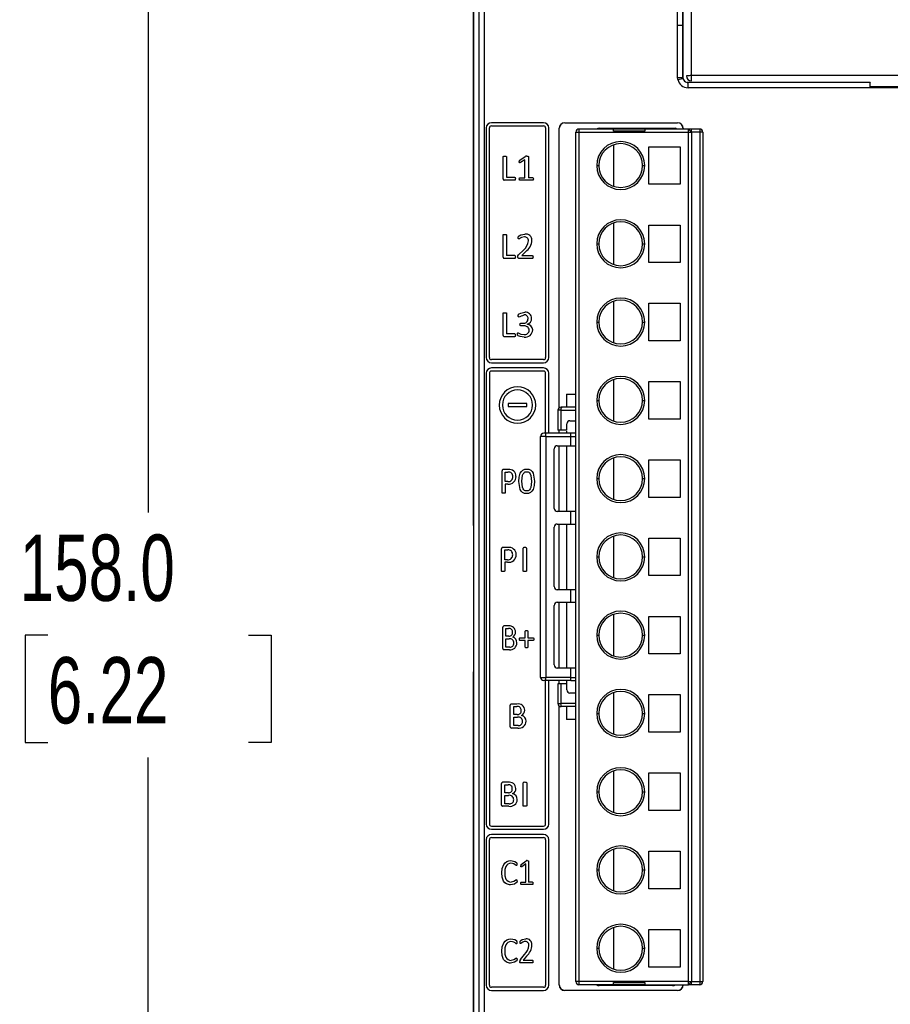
# Model space of a CAD drawing. Header units: millimetres. Extents: x 0 to 838, y 0 to 648.
# Tile 4 of 25: x 141 to 225, y 183 to 278. Entities that reach past the tile are written whole.
import ezdxf

# ---------------------------------------------------------------- set-up
doc = ezdxf.new("R2010")
doc.units = ezdxf.units.MM
doc.header["$LTSCALE"] = 3
doc.layers.add('DIMENSIONS', color=140, linetype='Continuous', lineweight=25)
doc.styles.add('SLDTEXTSTYLE0', font='TXT', dxfattribs={"width": 0.7})
doc.dimstyles.new('SLDDIMSTYLE0', dxfattribs={"dimtxt": 6.474023, "dimasz": 9.906, "dimexe": 0, "dimexo": 0.0625, "dimgap": 1.618506, "dimtad": 0, "dimtih": 1, "dimtoh": 1, "dimdec": 1, "dimrnd": 1e-09, "dimzin": 4, "dimdsep": 46, "dimtxsty": 'SLDTEXTSTYLE0', "dimsah": 1, "dimcen": 0.09, "dimadec": 0, "dimazin": 1, "dimtfac": 1, "dimtdec": 1, "dimtofl": 0, "dimtmove": 0, "dimatfit": 3, "dimfxl": 0, "dimfrac": 2, "dimtolj": 1, "dimtzin": 12, "dimarcsym": 0})

# ---------------------------------------------------------------- blocks, each defined once
blk = doc.blocks.new('_D_8')
at = {"layer": 'DIMENSIONS'}
for p, q in [((185.369, 297.628), (144.003, 297.628)), ((153.528, 297.628), (153.528, 230.366)), ((143.909, 218.628), (141.735, 218.628)), ((141.735, 218.628), (141.735, 208.338)), ((163.147, 218.628), (165.321, 218.628)), ((165.321, 218.628), (165.321, 208.338)), ((141.735, 208.338), (143.909, 208.338)), ((165.321, 208.338), (163.147, 208.338)), ((153.528, 139.628), (153.528, 206.889)), ((185.369, 139.628), (144.003, 139.628))]:
    blk.add_line(p, q, dxfattribs=at)
for points in [[(153.528, 297.628), (152.004, 287.722), (155.052, 287.722)], [(153.528, 139.628), (155.052, 149.534), (152.004, 149.534)]]:
    blk.add_solid(points, dxfattribs=at)
at = {"layer": 'DIMENSIONS', "char_height": 6.35, "attachment_point": 1, "style": 'SLDTEXTSTYLE0'}
for s, insert in [('158.0', (141.216, 228.263)), ('6.22', (143.909, 216.524))]:
    blk.add_mtext(s, dxfattribs=dict(at, insert=insert))

msp = doc.modelspace()

# ---------------------------------------------------------------- linework, layer by layer
for p, q in [((184.719, 302.282), (184.719, 141.733)), ((185.233, 302.627), (185.233, 141.627)), ((185.733, 302.627), (185.733, 141.627)), ((204.299, 277.078), (204.299, 302.627)), ((204.797, 277.078), (204.797, 302.627)), ((204.799, 302.627), (204.799, 272.076)), ((205.637, 272.245), (205.637, 301.092)), ((184.737, 229.127), (184.737, 278.627)), ((204.299, 272.076), (204.299, 277.078)), ((204.299, 277.078), (204.797, 277.078)), ((204.797, 272.076), (204.797, 277.078)), ((204.318, 271.881), (204.299, 272.076)), ((204.299, 272.076), (204.797, 272.076)), ((204.318, 271.881), (204.806, 271.978)), ((204.806, 271.978), (204.797, 272.076)), ((204.799, 272.076), (204.797, 272.076)), ((227.177, 272.245), (205.637, 272.245)), ((205.198, 271.588), (205.197, 271.588)), ((205.301, 271.577), (205.198, 271.588)), ((205.301, 271.077), (205.301, 271.577)), ((222.744, 271.577), (205.301, 271.577)), ((227.296, 271.077), (205.301, 271.077)), ((222.728, 271.127), (222.744, 271.216)), ((227.211, 271.127), (222.728, 271.127)), ((222.744, 271.216), (222.744, 271.577)), ((222.744, 271.216), (227.194, 271.216)), ((185.944, 267.228), (185.944, 245.228)), ((186.244, 245.228), (186.244, 267.228)), ((191.444, 267.728), (186.444, 267.728)), ((186.444, 267.428), (191.444, 267.428)), ((191.644, 267.228), (191.644, 245.228)), ((191.944, 245.228), (191.944, 267.228)), ((192.944, 240.421), (192.944, 267.193)), ((192.953, 267.193), (192.944, 267.193)), ((192.953, 240.427), (192.953, 267.193)), ((193.479, 267.728), (204.293, 267.728)), ((193.479, 267.728), (193.479, 267.719)), ((193.479, 267.719), (204.293, 267.719)), ((194.839, 267.128), (194.839, 266.828)), ((198.139, 267.128), (194.839, 267.128)), ((196.76, 267.204), (204.055, 267.201)), ((198.139, 266.928), (198.139, 267.128)), ((201.139, 267.128), (198.139, 267.128)), ((201.139, 267.128), (201.139, 266.928)), ((205.339, 267.128), (201.139, 267.128)), ((204.293, 267.719), (204.293, 267.728)), ((204.828, 267.193), (204.82, 267.193)), ((204.82, 267.193), (204.82, 267.128)), ((204.828, 267.193), (204.828, 267.128)), ((205.339, 266.828), (205.339, 267.128)), ((205.639, 266.828), (205.339, 267.128)), ((205.639, 267.128), (205.339, 267.128)), ((206.419, 267.128), (205.639, 267.128)), ((205.639, 266.828), (205.639, 267.128)), ((206.419, 267.128), (206.419, 266.828)), ((194.539, 185.428), (194.539, 266.828)), ((194.539, 266.828), (194.627, 266.828)), ((194.627, 266.828), (194.839, 266.828)), ((194.839, 266.828), (194.839, 185.428)), ((194.839, 266.828), (205.339, 266.828)), ((201.139, 266.928), (198.139, 266.928)), ((205.339, 185.428), (205.339, 266.828)), ((205.339, 266.828), (205.639, 266.828)), ((206.419, 266.828), (205.639, 266.828)), ((205.639, 266.828), (205.639, 185.428)), ((206.419, 266.828), (206.419, 185.428)), ((206.632, 266.828), (206.419, 266.828)), ((206.719, 266.828), (206.632, 266.828)), ((206.719, 266.828), (206.719, 185.428)), ((198.139, 265.608), (198.139, 261.648)), ((201.539, 265.428), (204.539, 265.428)), ((201.539, 261.828), (201.539, 265.428)), ((204.539, 265.428), (204.539, 261.828)), ((187.558, 262.351), (187.558, 264.471)), ((187.896, 264.471), (187.896, 262.498)), ((189.164, 264.153), (189.683, 264.505)), ((189.655, 264.189), (189.22, 263.919)), ((189.655, 262.464), (189.655, 264.189)), ((189.993, 264.478), (189.993, 262.464)), ((196.539, 263.628), (196.739, 263.628)), ((200.939, 263.628), (201.139, 263.628)), ((187.896, 262.498), (188.682, 262.498)), ((189.177, 262.464), (189.655, 262.464)), ((190.404, 262.464), (189.993, 262.464)), ((188.68, 262.228), (187.671, 262.228)), ((190.402, 262.228), (189.179, 262.228)), ((204.539, 261.828), (201.539, 261.828)), ((198.139, 258.108), (198.139, 254.148)), ((201.539, 257.928), (204.539, 257.928)), ((201.539, 254.328), (201.539, 257.928)), ((204.539, 257.928), (204.539, 254.328)), ((187.558, 254.851), (187.558, 256.971)), ((187.896, 256.971), (187.896, 254.998)), ((196.539, 256.128), (196.739, 256.128)), ((200.939, 256.128), (201.139, 256.128)), ((188.682, 254.998), (187.896, 254.998)), ((189.051, 255.066), (189.507, 255.531)), ((189.721, 255.373), (189.35, 254.998)), ((189.35, 254.998), (190.362, 254.998)), ((188.68, 254.728), (187.671, 254.728)), ((190.365, 254.728), (189.081, 254.728)), ((204.539, 254.328), (201.539, 254.328)), ((198.139, 250.608), (198.139, 246.648)), ((201.539, 250.428), (204.539, 250.428)), ((201.539, 246.828), (201.539, 250.428)), ((204.539, 250.428), (204.539, 246.828)), ((187.558, 247.351), (187.558, 249.471)), ((187.896, 249.471), (187.896, 247.498)), ((189.253, 248.513), (189.454, 248.513)), ((189.477, 248.276), (189.255, 248.276)), ((189.86, 248.424), (189.86, 248.42)), ((196.539, 248.628), (196.739, 248.628)), ((200.939, 248.628), (201.139, 248.628)), ((188.68, 247.228), (187.671, 247.228)), ((188.682, 247.498), (187.896, 247.498)), ((204.539, 246.828), (201.539, 246.828)), ((191.444, 245.028), (186.444, 245.028)), ((186.444, 244.728), (191.444, 244.728)), ((185.944, 243.728), (185.944, 200.528)), ((186.244, 243.728), (186.244, 200.528)), ((191.444, 244.228), (186.444, 244.228)), ((191.444, 243.928), (186.444, 243.928)), ((191.644, 237.978), (191.644, 243.728)), ((191.944, 237.978), (191.944, 243.728)), ((198.139, 243.108), (198.139, 239.148)), ((201.539, 242.928), (204.539, 242.928)), ((201.539, 239.328), (201.539, 242.928)), ((204.539, 242.928), (204.539, 239.328)), ((193.643, 241.704), (193.643, 240.478)), ((193.643, 241.704), (194.539, 241.704)), ((188.044, 240.828), (188.044, 240.528)), ((189.844, 240.828), (188.044, 240.828)), ((189.844, 240.528), (189.844, 240.828)), ((196.539, 241.128), (196.739, 241.128)), ((200.939, 241.128), (201.139, 241.128)), ((188.044, 240.528), (189.844, 240.528)), ((192.819, 240.178), (192.819, 238.278)), ((193.108, 240.178), (192.819, 240.178)), ((193.108, 240.178), (193.108, 238.278)), ((193.108, 240.178), (194.539, 240.178)), ((193.235, 240.478), (193.119, 240.478)), ((194.539, 240.478), (193.235, 240.478)), ((193.669, 238.278), (193.669, 238.878)), ((193.969, 239.178), (194.539, 239.178)), ((204.539, 239.328), (201.539, 239.328)), ((194.046, 237.978), (191.659, 237.978)), ((191.659, 237.678), (191.659, 237.978)), ((193.108, 238.278), (192.819, 238.278)), ((192.944, 237.978), (192.944, 238.278)), ((192.953, 237.978), (192.953, 238.278)), ((193.669, 238.278), (193.108, 238.278)), ((193.643, 238.185), (193.643, 237.978)), ((194.046, 237.678), (194.046, 237.978)), ((191.159, 214.578), (191.159, 237.678)), ((191.659, 237.678), (191.159, 237.678)), ((191.659, 237.678), (191.659, 214.578)), ((191.659, 237.678), (194.046, 237.678)), ((194.046, 236.778), (194.046, 237.678)), ((194.046, 237.678), (194.539, 237.678)), ((192.459, 230.778), (192.459, 236.478)), ((192.759, 236.778), (194.046, 236.778)), ((192.944, 230.478), (192.944, 236.778)), ((192.953, 230.478), (192.953, 236.778)), ((193.643, 236.778), (193.643, 230.478)), ((194.046, 236.778), (194.539, 236.778)), ((198.139, 235.608), (198.139, 231.648)), ((201.539, 235.428), (204.539, 235.428)), ((201.539, 231.828), (201.539, 235.428)), ((204.539, 235.428), (204.539, 231.828)), ((187.477, 232.274), (187.477, 234.376)), ((188.051, 234.506), (187.59, 234.506)), ((187.764, 234.256), (188.028, 234.256)), ((187.764, 233.342), (187.764, 234.256)), ((188.021, 233.342), (187.764, 233.342)), ((187.764, 233.094), (187.764, 232.274)), ((188.008, 233.094), (187.764, 233.094)), ((196.539, 233.628), (196.739, 233.628)), ((200.939, 233.628), (201.139, 233.628)), ((204.539, 231.828), (201.539, 231.828)), ((194.046, 230.478), (192.759, 230.478)), ((194.046, 229.278), (194.046, 230.478)), ((194.539, 230.478), (194.046, 230.478)), ((192.759, 229.278), (194.046, 229.278)), ((192.944, 222.978), (192.944, 229.278)), ((192.953, 222.978), (192.953, 229.278)), ((193.643, 229.278), (193.643, 222.978)), ((194.046, 229.278), (194.539, 229.278)), ((192.459, 223.278), (192.459, 228.978)), ((198.139, 228.108), (198.139, 224.148)), ((201.539, 227.928), (204.539, 227.928)), ((201.539, 224.328), (201.539, 227.928)), ((204.539, 227.928), (204.539, 224.328)), ((187.399, 224.784), (187.399, 226.897)), ((188.015, 227.028), (187.52, 227.028)), ((187.737, 226.791), (188.005, 226.791)), ((187.737, 225.844), (187.737, 226.791)), ((189.482, 224.784), (189.482, 226.971)), ((189.821, 226.971), (189.821, 224.784)), ((187.998, 225.844), (187.737, 225.844)), ((187.737, 225.607), (187.737, 224.784)), ((187.992, 225.607), (187.737, 225.607)), ((196.539, 226.128), (196.739, 226.128)), ((200.939, 226.128), (201.139, 226.128)), ((204.539, 224.328), (201.539, 224.328)), ((194.046, 222.978), (192.759, 222.978)), ((194.046, 221.778), (194.046, 222.978)), ((194.539, 222.978), (194.046, 222.978)), ((192.759, 221.778), (194.046, 221.778)), ((192.944, 215.478), (192.944, 221.778)), ((192.953, 215.478), (192.953, 221.778)), ((193.643, 221.778), (193.643, 215.478)), ((194.046, 221.778), (194.539, 221.778)), ((192.459, 215.778), (192.459, 221.478)), ((198.139, 220.608), (198.139, 216.648)), ((201.539, 220.428), (204.539, 220.428)), ((201.539, 216.828), (201.539, 220.428)), ((204.539, 220.428), (204.539, 216.828)), ((187.544, 217.351), (187.544, 219.383)), ((188.104, 219.506), (187.644, 219.506)), ((187.81, 219.26), (188.089, 219.26)), ((187.81, 218.522), (187.81, 219.26)), ((189.694, 218.367), (189.694, 219.008)), ((189.925, 219.008), (189.925, 218.367)), ((188.117, 218.522), (187.81, 218.522)), ((187.81, 217.478), (187.81, 218.281)), ((187.81, 218.281), (188.133, 218.281)), ((189.179, 218.367), (189.694, 218.367)), ((189.694, 218.115), (189.18, 218.115)), ((189.694, 217.474), (189.694, 218.115)), ((189.925, 218.367), (190.44, 218.367)), ((189.925, 218.115), (189.925, 217.474)), ((190.439, 218.115), (189.925, 218.115)), ((196.539, 218.628), (196.739, 218.628)), ((200.939, 218.628), (201.139, 218.628)), ((188.173, 217.228), (187.644, 217.228)), ((188.201, 217.478), (187.81, 217.478)), ((204.539, 216.828), (201.539, 216.828)), ((184.737, 165.627), (184.737, 215.127)), ((194.046, 215.478), (192.759, 215.478)), ((194.046, 214.578), (194.046, 215.478)), ((194.539, 215.478), (194.046, 215.478)), ((191.159, 214.578), (191.659, 214.578)), ((191.659, 214.278), (191.459, 214.278)), ((191.644, 200.528), (191.644, 214.278)), ((194.046, 214.578), (191.659, 214.578)), ((191.659, 214.278), (191.659, 214.578)), ((194.046, 214.278), (191.659, 214.278)), ((191.944, 200.528), (191.944, 214.278)), ((192.944, 213.978), (192.944, 214.278)), ((192.953, 213.978), (192.953, 214.278)), ((193.643, 214.278), (193.643, 213.978)), ((194.046, 214.278), (194.046, 214.578)), ((194.046, 214.578), (194.539, 214.578)), ((194.046, 214.278), (194.539, 214.278)), ((192.819, 213.978), (192.819, 212.078)), ((193.108, 213.978), (192.819, 213.978)), ((193.108, 213.978), (193.108, 212.078)), ((193.669, 213.978), (193.108, 213.978)), ((193.669, 213.378), (193.669, 213.978)), ((194.539, 213.078), (193.969, 213.077)), ((198.139, 213.108), (198.139, 209.148)), ((201.539, 212.928), (204.539, 212.928)), ((201.539, 209.328), (201.539, 212.928)), ((204.539, 212.928), (204.539, 209.328)), ((188.251, 209.852), (188.251, 211.903)), ((188.895, 212.028), (188.366, 212.028)), ((188.589, 211.791), (188.887, 211.791)), ((188.589, 211.013), (188.589, 211.791)), ((192.819, 212.078), (193.108, 212.078)), ((192.944, 185.117), (192.944, 211.834)), ((192.953, 185.117), (192.953, 211.828)), ((194.539, 212.078), (193.108, 212.078)), ((193.235, 211.778), (193.119, 211.778)), ((194.539, 211.778), (193.235, 211.778)), ((193.643, 211.778), (193.643, 210.551)), ((188.918, 211.013), (188.589, 211.013)), ((188.589, 210.776), (188.937, 210.776)), ((188.589, 209.964), (188.589, 210.776)), ((194.539, 210.551), (193.643, 210.551)), ((196.539, 211.128), (196.739, 211.128)), ((200.939, 211.128), (201.139, 211.128)), ((188.968, 209.728), (188.365, 209.728)), ((189.011, 209.964), (188.589, 209.964)), ((204.539, 209.328), (201.539, 209.328)), ((198.139, 205.608), (198.139, 201.648)), ((201.539, 205.428), (204.539, 205.428)), ((201.539, 201.828), (201.539, 205.428)), ((204.539, 205.428), (204.539, 201.828)), ((187.399, 202.352), (187.399, 204.403)), ((188.043, 204.528), (187.514, 204.528)), ((187.737, 204.291), (188.035, 204.291)), ((187.737, 203.513), (187.737, 204.291)), ((189.489, 202.284), (189.489, 204.471)), ((189.827, 204.471), (189.827, 202.284)), ((188.065, 203.513), (187.737, 203.513)), ((187.737, 203.276), (188.084, 203.276)), ((187.737, 202.464), (187.737, 203.276)), ((196.539, 203.628), (196.739, 203.628)), ((200.939, 203.628), (201.139, 203.628)), ((188.116, 202.228), (187.513, 202.228)), ((188.158, 202.464), (187.737, 202.464)), ((204.539, 201.828), (201.539, 201.828)), ((186.444, 200.328), (191.444, 200.328)), ((186.444, 200.028), (191.444, 200.028)), ((191.444, 199.528), (186.444, 199.528)), ((186.444, 199.228), (191.444, 199.228)), ((185.944, 199.028), (185.944, 185.082)), ((186.244, 185.082), (186.244, 199.028)), ((191.644, 199.028), (191.644, 185.082)), ((191.944, 185.082), (191.944, 199.028)), ((198.139, 198.108), (198.139, 194.148)), ((201.539, 197.928), (204.539, 197.928)), ((201.539, 194.328), (201.539, 197.928)), ((204.539, 197.928), (204.539, 194.328)), ((189.296, 196.665), (189.762, 197.001)), ((189.737, 196.704), (189.346, 196.441)), ((189.737, 194.971), (189.737, 196.704)), ((190.006, 196.973), (190.006, 194.971)), ((196.539, 196.128), (196.739, 196.128)), ((200.939, 196.128), (201.139, 196.128)), ((189.314, 194.971), (189.737, 194.971)), ((190.373, 194.728), (189.314, 194.728)), ((190.373, 194.971), (190.006, 194.971)), ((204.539, 194.328), (201.539, 194.328)), ((198.139, 190.608), (198.139, 186.648)), ((201.539, 190.428), (204.539, 190.428)), ((201.539, 186.828), (201.539, 190.428)), ((204.539, 190.428), (204.539, 186.828)), ((189.219, 187.552), (189.612, 188.02)), ((189.803, 187.862), (189.482, 187.485)), ((196.539, 188.628), (196.739, 188.628)), ((200.939, 188.628), (201.139, 188.628)), ((190.365, 187.228), (189.246, 187.228)), ((189.482, 187.485), (190.363, 187.485)), ((204.539, 186.828), (201.539, 186.828)), ((192.944, 185.117), (192.953, 185.117)), ((194.839, 185.428), (194.539, 185.428)), ((205.339, 185.428), (194.839, 185.428)), ((194.839, 185.428), (194.839, 185.128)), ((198.139, 185.128), (194.839, 185.128)), ((203.809, 185.051), (196.759, 185.051)), ((198.139, 185.328), (201.139, 185.328)), ((198.139, 185.128), (198.139, 185.328)), ((201.139, 185.128), (198.139, 185.128)), ((201.139, 185.328), (201.139, 185.128)), ((201.139, 185.128), (205.339, 185.128)), ((204.82, 185.128), (204.82, 185.117)), ((204.82, 185.117), (204.828, 185.117)), ((204.828, 185.128), (204.828, 185.117)), ((205.339, 185.128), (205.339, 185.428)), ((205.339, 185.428), (205.639, 185.428)), ((205.639, 185.428), (205.339, 185.128)), ((205.639, 185.128), (205.339, 185.128)), ((205.639, 185.428), (206.419, 185.428)), ((205.639, 185.128), (205.639, 185.428)), ((206.419, 185.128), (205.639, 185.128)), ((206.419, 185.428), (206.419, 185.215)), ((206.419, 185.428), (206.719, 185.428)), ((206.419, 185.215), (206.419, 185.128)), ((191.444, 184.882), (186.444, 184.882)), ((186.444, 184.582), (191.444, 184.582)), ((193.479, 184.591), (193.479, 184.582)), ((204.293, 184.591), (193.479, 184.591)), ((204.293, 184.582), (193.479, 184.582)), ((204.293, 184.582), (204.293, 184.591))]:
    msp.add_line(p, q)
at = {"flags": 128}
for points in [[(187.558, 264.471), (187.56, 264.485), (187.565, 264.495), (187.572, 264.502), (187.582, 264.508), (187.627, 264.52), (187.727, 264.528)], [(187.727, 264.528), (187.825, 264.52), (187.871, 264.508), (187.882, 264.502), (187.889, 264.495), (187.893, 264.484), (187.896, 264.471)], [(189.834, 264.528), (189.924, 264.523), (189.968, 264.512), (189.978, 264.506), (189.986, 264.499), (189.991, 264.489), (189.993, 264.478)], [(189.22, 263.919), (189.173, 263.898), (189.158, 263.896), (189.146, 263.898), (189.135, 263.904), (189.128, 263.914), (189.12, 263.934), (189.116, 263.961), (189.114, 264.015)], [(188.742, 262.364), (188.734, 262.282), (188.727, 262.261), (188.716, 262.244), (188.708, 262.236), (188.701, 262.232), (188.68, 262.228)], [(188.682, 262.498), (188.701, 262.494), (188.716, 262.483), (188.727, 262.467), (188.735, 262.445), (188.742, 262.364)], [(189.114, 262.344), (189.126, 262.42), (189.135, 262.438), (189.146, 262.452), (189.161, 262.46), (189.177, 262.464)], [(189.179, 262.228), (189.159, 262.231), (189.146, 262.24), (189.134, 262.255), (189.125, 262.272), (189.114, 262.344)], [(190.467, 262.344), (190.455, 262.27), (190.447, 262.254), (190.435, 262.24), (190.421, 262.231), (190.402, 262.228)], [(190.404, 262.464), (190.424, 262.46), (190.439, 262.45), (190.448, 262.437), (190.456, 262.42), (190.467, 262.344)], [(187.558, 256.971), (187.56, 256.985), (187.565, 256.995), (187.572, 257.002), (187.582, 257.008), (187.627, 257.02), (187.727, 257.028)], [(187.727, 257.028), (187.825, 257.02), (187.871, 257.008), (187.882, 257.002), (187.889, 256.995), (187.893, 256.984), (187.896, 256.971)], [(189.012, 256.728), (189.013, 256.761), (189.014, 256.777), (189.026, 256.825), (189.037, 256.845), (189.055, 256.864), (189.094, 256.894), (189.268, 256.985), (189.653, 257.061)], [(189.066, 256.588), (189.054, 256.59), (189.045, 256.594), (189.037, 256.6), (189.031, 256.608), (189.018, 256.646), (189.012, 256.728)], [(189.602, 256.791), (189.32, 256.727), (189.185, 256.654), (189.172, 256.646), (189.131, 256.618), (189.099, 256.599), (189.066, 256.588)], [(188.742, 254.864), (188.734, 254.782), (188.727, 254.761), (188.716, 254.744), (188.708, 254.736), (188.701, 254.732), (188.68, 254.728)], [(188.682, 254.998), (188.701, 254.994), (188.716, 254.983), (188.727, 254.967), (188.735, 254.945), (188.742, 254.864)], [(188.978, 254.866), (188.991, 254.974), (189.051, 255.066)], [(189.081, 254.728), (189.032, 254.736), (189.01, 254.749), (188.995, 254.768), (188.983, 254.807), (188.978, 254.866)], [(190.362, 254.998), (190.379, 254.995), (190.393, 254.988), (190.405, 254.977), (190.414, 254.962), (190.428, 254.921), (190.433, 254.865)], [(190.433, 254.865), (190.422, 254.781), (190.414, 254.759), (190.403, 254.744), (190.386, 254.732), (190.365, 254.728)], [(187.558, 249.471), (187.56, 249.485), (187.565, 249.495), (187.572, 249.502), (187.582, 249.508), (187.627, 249.52), (187.727, 249.528)], [(187.727, 249.528), (187.825, 249.52), (187.871, 249.508), (187.882, 249.502), (187.889, 249.495), (187.893, 249.484), (187.896, 249.471)], [(189.012, 249.242), (189.013, 249.275), (189.014, 249.285), (189.014, 249.291), (189.027, 249.337), (189.052, 249.373), (189.094, 249.406), (189.267, 249.493), (189.647, 249.561)], [(189.062, 249.122), (189.044, 249.124), (189.036, 249.128), (189.029, 249.135), (189.022, 249.149), (189.016, 249.169), (189.012, 249.242)], [(189.181, 248.398), (189.193, 248.473), (189.203, 248.49), (189.216, 248.502), (189.233, 248.51), (189.253, 248.513)], [(189.255, 248.276), (189.233, 248.28), (189.218, 248.288), (189.204, 248.302), (189.194, 248.32), (189.181, 248.398)], [(190.061, 247.844), (190.049, 247.946), (190.012, 248.04), (189.951, 248.12), (189.869, 248.184), (189.68, 248.256), (189.477, 248.276)], [(188.742, 247.364), (188.734, 247.282), (188.727, 247.261), (188.716, 247.244), (188.708, 247.236), (188.701, 247.232), (188.68, 247.228)], [(188.682, 247.498), (188.701, 247.494), (188.716, 247.483), (188.727, 247.467), (188.735, 247.445), (188.742, 247.364)], [(188.944, 247.493), (188.95, 247.557), (188.956, 247.575), (188.964, 247.587), (188.969, 247.591), (188.976, 247.595), (188.993, 247.6)], [(189.583, 247.194), (189.196, 247.249), (189.015, 247.323), (188.976, 247.353), (188.963, 247.372), (188.954, 247.396), (188.944, 247.493)], [(188.993, 247.6), (189.276, 247.48), (189.578, 247.431)], [(193.108, 240.178), (193.111, 240.236), (193.118, 240.292), (193.129, 240.344), (193.145, 240.39), (193.164, 240.427), (193.186, 240.455), (193.21, 240.472), (193.235, 240.478)], [(191.659, 237.978), (191.583, 237.978), (191.518, 237.978), (191.474, 237.978), (191.462, 237.978), (191.459, 237.978)], [(194.539, 237.978), (194.496, 237.978), (194.286, 237.978), (194.046, 237.978)], [(189.081, 233.362), (189.108, 233.759), (189.213, 234.141), (189.323, 234.315), (189.466, 234.441), (189.649, 234.518), (189.846, 234.54)], [(189.374, 233.383), (189.433, 233.948), (189.49, 234.088), (189.57, 234.195), (189.626, 234.239), (189.689, 234.27), (189.758, 234.287), (189.829, 234.292)], [(189.829, 234.292), (189.973, 234.269), (190.038, 234.238), (190.095, 234.191), (190.17, 234.083), (190.223, 233.932), (190.277, 233.351)], [(189.846, 234.54), (189.944, 234.535), (190.04, 234.519), (190.22, 234.445), (190.358, 234.32), (190.459, 234.143), (190.569, 233.372)], [(189.803, 232.194), (189.705, 232.199), (189.609, 232.215), (189.429, 232.29), (189.293, 232.415), (189.191, 232.592), (189.081, 233.362)], [(189.82, 232.443), (189.676, 232.465), (189.61, 232.497), (189.554, 232.543), (189.481, 232.652), (189.427, 232.803), (189.374, 233.383)], [(190.569, 233.372), (190.543, 232.975), (190.438, 232.592), (190.328, 232.417), (190.184, 232.292), (190.001, 232.216), (189.803, 232.194)], [(190.277, 233.351), (190.216, 232.786), (190.158, 232.643), (190.08, 232.539), (190.023, 232.495), (189.96, 232.465), (189.82, 232.443)], [(187.62, 232.217), (187.536, 232.225), (187.496, 232.238), (187.488, 232.244), (187.483, 232.252), (187.479, 232.262), (187.477, 232.274)], [(187.764, 232.274), (187.758, 232.252), (187.752, 232.244), (187.744, 232.238), (187.704, 232.224), (187.62, 232.217)], [(189.652, 227.028), (189.553, 227.02), (189.508, 227.008), (189.497, 227.002), (189.49, 226.995), (189.485, 226.985), (189.482, 226.971)], [(189.821, 226.971), (189.818, 226.984), (189.814, 226.995), (189.807, 227.002), (189.796, 227.008), (189.75, 227.02), (189.652, 227.028)], [(187.568, 224.728), (187.471, 224.734), (187.441, 224.741), (187.425, 224.746), (187.413, 224.753), (187.406, 224.761), (187.401, 224.771), (187.399, 224.784)], [(187.737, 224.784), (187.735, 224.772), (187.73, 224.762), (187.722, 224.753), (187.711, 224.747), (187.664, 224.734), (187.568, 224.728)], [(189.652, 224.728), (189.555, 224.735), (189.525, 224.741), (189.508, 224.746), (189.497, 224.753), (189.489, 224.761), (189.485, 224.771), (189.482, 224.784)], [(189.821, 224.784), (189.818, 224.771), (189.813, 224.761), (189.805, 224.752), (189.795, 224.746), (189.748, 224.734), (189.652, 224.728)], [(189.694, 219.008), (189.697, 219.026), (189.706, 219.041), (189.719, 219.052), (189.737, 219.06), (189.81, 219.07)], [(189.81, 219.07), (189.882, 219.06), (189.901, 219.052), (189.913, 219.042), (189.922, 219.027), (189.925, 219.008)], [(189.121, 218.242), (189.13, 218.317), (189.146, 218.351), (189.153, 218.358), (189.161, 218.363), (189.169, 218.366), (189.179, 218.367)], [(189.18, 218.115), (189.167, 218.118), (189.155, 218.124), (189.145, 218.135), (189.137, 218.149), (189.125, 218.188), (189.121, 218.242)], [(190.498, 218.242), (190.494, 218.188), (190.483, 218.149), (190.474, 218.135), (190.464, 218.125), (190.453, 218.118), (190.439, 218.115)], [(190.44, 218.367), (190.454, 218.365), (190.465, 218.358), (190.475, 218.348), (190.483, 218.335), (190.494, 218.296), (190.498, 218.242)], [(189.81, 217.418), (189.738, 217.426), (189.72, 217.433), (189.707, 217.442), (189.702, 217.449), (189.698, 217.456), (189.694, 217.474)], [(189.925, 217.474), (189.921, 217.456), (189.917, 217.448), (189.912, 217.442), (189.898, 217.432), (189.881, 217.426), (189.81, 217.418)], [(193.235, 211.778), (193.21, 211.783), (193.186, 211.8), (193.164, 211.828), (193.145, 211.865), (193.129, 211.911), (193.118, 211.963), (193.111, 212.019), (193.108, 212.078)], [(189.658, 204.528), (189.559, 204.52), (189.514, 204.508), (189.504, 204.502), (189.497, 204.495), (189.492, 204.485), (189.489, 204.471)], [(189.827, 204.471), (189.825, 204.484), (189.82, 204.495), (189.813, 204.502), (189.803, 204.508), (189.757, 204.52), (189.658, 204.528)], [(189.658, 202.228), (189.562, 202.235), (189.532, 202.241), (189.515, 202.246), (189.503, 202.253), (189.496, 202.261), (189.492, 202.271), (189.489, 202.284)], [(189.827, 202.284), (189.825, 202.271), (189.82, 202.261), (189.812, 202.252), (189.802, 202.246), (189.755, 202.234), (189.658, 202.228)], [(187.427, 195.837), (187.468, 196.253), (187.621, 196.641), (187.754, 196.81), (187.916, 196.933), (188.11, 197.01), (188.317, 197.034)], [(188.316, 196.77), (188.165, 196.749), (188.028, 196.683), (187.919, 196.582), (187.835, 196.449), (187.742, 196.159), (187.718, 195.855)], [(188.84, 196.55), (188.827, 196.553), (188.812, 196.56), (188.778, 196.586), (188.721, 196.631), (188.597, 196.706), (188.46, 196.756), (188.316, 196.77)], [(188.317, 197.034), (188.677, 196.954), (188.832, 196.854), (188.863, 196.819), (188.88, 196.776), (188.889, 196.684)], [(188.889, 196.684), (188.877, 196.586), (188.87, 196.571), (188.862, 196.56), (188.852, 196.553), (188.84, 196.55)], [(189.346, 196.441), (189.302, 196.421), (189.289, 196.419), (189.278, 196.422), (189.269, 196.428), (189.262, 196.438), (189.252, 196.482), (189.25, 196.532)], [(189.881, 197.022), (189.955, 197.017), (189.991, 197.005), (189.997, 197), (190.002, 196.992), (190.005, 196.983), (190.006, 196.973)], [(188.286, 194.699), (188.186, 194.705), (188.086, 194.721), (187.898, 194.789), (187.737, 194.905), (187.609, 195.063), (187.465, 195.437), (187.427, 195.837)], [(187.718, 195.855), (187.742, 195.551), (187.838, 195.259), (187.924, 195.135), (188.035, 195.043), (188.174, 194.985), (188.324, 194.967)], [(188.896, 195.05), (188.887, 194.954), (188.866, 194.916), (188.828, 194.879), (188.662, 194.779), (188.286, 194.699)], [(188.856, 195.184), (188.84, 195.18), (188.607, 195.031), (188.469, 194.982), (188.324, 194.967)], [(188.856, 195.184), (188.866, 195.182), (188.874, 195.178), (188.881, 195.172), (188.885, 195.164), (188.893, 195.126), (188.896, 195.05)], [(189.258, 194.848), (189.262, 194.9), (189.273, 194.937), (189.281, 194.951), (189.29, 194.961), (189.301, 194.968), (189.314, 194.971)], [(189.314, 194.728), (189.301, 194.731), (189.29, 194.737), (189.281, 194.747), (189.273, 194.76), (189.262, 194.797), (189.258, 194.848)], [(190.373, 194.971), (190.388, 194.967), (190.401, 194.958), (190.411, 194.944), (190.419, 194.925), (190.429, 194.848)], [(190.429, 194.848), (190.425, 194.797), (190.414, 194.76), (190.407, 194.746), (190.397, 194.737), (190.386, 194.73), (190.373, 194.728)], [(187.427, 188.337), (187.468, 188.753), (187.621, 189.141), (187.754, 189.31), (187.916, 189.433), (188.11, 189.51), (188.317, 189.534)], [(188.316, 189.27), (188.165, 189.249), (188.028, 189.183), (187.919, 189.082), (187.835, 188.949), (187.742, 188.659), (187.718, 188.355)], [(188.84, 189.05), (188.827, 189.053), (188.812, 189.06), (188.778, 189.086), (188.721, 189.131), (188.597, 189.206), (188.46, 189.256), (188.316, 189.27)], [(188.317, 189.534), (188.677, 189.454), (188.832, 189.354), (188.863, 189.319), (188.88, 189.276), (188.889, 189.184)], [(188.889, 189.184), (188.877, 189.086), (188.87, 189.071), (188.862, 189.06), (188.852, 189.053), (188.84, 189.05)], [(189.194, 189.218), (189.203, 189.305), (189.225, 189.342), (189.257, 189.372), (189.407, 189.462), (189.746, 189.54)], [(189.239, 189.082), (189.23, 189.084), (189.221, 189.088), (189.214, 189.094), (189.209, 189.103), (189.199, 189.14), (189.194, 189.218)], [(189.696, 189.272), (189.571, 189.257), (189.454, 189.211), (189.268, 189.093), (189.239, 189.082)], [(188.286, 187.199), (188.186, 187.205), (188.086, 187.221), (187.898, 187.289), (187.737, 187.405), (187.609, 187.563), (187.465, 187.937), (187.427, 188.337)], [(187.718, 188.355), (187.742, 188.051), (187.838, 187.759), (187.924, 187.635), (188.035, 187.543), (188.174, 187.485), (188.324, 187.467)], [(188.896, 187.55), (188.887, 187.454), (188.866, 187.416), (188.828, 187.379), (188.662, 187.279), (188.286, 187.199)], [(188.856, 187.684), (188.84, 187.68), (188.607, 187.531), (188.469, 187.482), (188.324, 187.467)], [(188.856, 187.684), (188.866, 187.682), (188.874, 187.678), (188.881, 187.672), (188.885, 187.664), (188.893, 187.626), (188.896, 187.55)], [(189.246, 187.228), (189.219, 187.231), (189.201, 187.237), (189.182, 187.251), (189.17, 187.269), (189.156, 187.36)], [(190.363, 187.485), (190.382, 187.48), (190.397, 187.468), (190.408, 187.453), (190.416, 187.435), (190.424, 187.358)], [(190.424, 187.358), (190.415, 187.28), (190.408, 187.257), (190.4, 187.244), (190.393, 187.237), (190.385, 187.233), (190.365, 187.228)]]:
    msp.add_lwpolyline(points, dxfattribs=at)
for centre, radius, start, end in [((205.299, 272.078), 1.001, 191.36754, 270.09463), ((205.297, 272.078), 0.5, 191.48708, 258.44438), ((208.829, 174.087), 98.21, 91.8625, 92.15433), ((205.62, 272.227), 0.483, 180.01669, 269.98331), ((107.479, 275.437), 98.21, 357.84567, 358.1375), ((226.084, 271.227), 3.358, 174.02215, 181.70926), ((186.444, 267.228), 0.5, 90, 180), ((186.444, 267.228), 0.2, 90, 180), ((191.444, 267.228), 0.5, 0, 90), ((191.444, 267.228), 0.2, 0, 90), ((193.479, 267.193), 0.535, 90, 180), ((193.479, 267.193), 0.526, 90, 180), ((194.839, 266.828), 0.3, 90, 180), ((196.759, 266.828), 0.376, 89.97513, 127.11289), ((204.006, 266.828), 0.376, 52.88711, 82.56083), ((204.293, 267.192), 0.535, 0.01211, 89.98789), ((204.293, 267.192), 0.527, 0.01215, 89.98785), ((206.419, 266.828), 0.3, 0, 90), ((198.839, 263.628), 2.3, 360, 180), ((198.839, 263.628), 2.1, 90, 180), ((198.839, 263.628), 2.1, 0, 90), ((189.799, 264.244), 0.286, 82.92168, 113.84482), ((189.242, 264.046), 0.132, 125.91016, 193.70117), ((198.839, 263.628), 2.3, 180, 0), ((198.839, 263.628), 2.1, 180, 270), ((198.839, 263.628), 2.1, 270, 0), ((187.668, 262.339), 0.111, 173.50595, 271.38175), ((198.839, 256.128), 2.3, 360, 180), ((198.839, 256.128), 2.1, 90, 180), ((198.839, 256.128), 2.1, 0, 90), ((189.625, 256.424), 0.368, 358.6101, 93.59938), ((189.724, 256.458), 0.607, 0.5556, 96.74482), ((188.73, 256.534), 1.269, 307.79552, 354.61447), ((188.862, 256.571), 1.474, 305.67267, 355.86518), ((198.839, 256.128), 2.3, 180, 0), ((198.839, 256.128), 2.1, 180, 270), ((198.839, 256.128), 2.1, 270, 0), ((187.668, 254.839), 0.111, 173.50595, 271.38175), ((198.839, 248.628), 2.3, 0, 180), ((198.839, 248.628), 2.1, 90, 180), ((198.839, 248.628), 2.1, 0, 90), ((187.437, 254.047), 5.186, 288.25503, 294.42027), ((189.609, 248.975), 0.351, 357.42112, 94.53474), ((189.725, 248.994), 0.573, 359.60704, 97.81713), ((189.508, 248.961), 0.452, 263.23486, 359.77102), ((189.76, 248.954), 0.539, 280.68565, 3.89847), ((189.84, 247.862), 0.559, 1.72216, 87.99766), ((198.839, 248.628), 2.3, 180, 0), ((198.839, 248.628), 2.1, 180, 270), ((198.839, 248.628), 2.1, 270, 0), ((187.668, 247.339), 0.111, 173.50595, 271.38175), ((189.636, 247.851), 0.425, 262.09816, 359.07345), ((189.684, 247.902), 0.715, 261.85718, 358.16155), ((186.444, 245.228), 0.5, 180, 270), ((186.444, 245.228), 0.2, 180, 270), ((191.444, 245.228), 0.2, 270, 0), ((191.444, 245.228), 0.5, 270, 0), ((186.444, 243.728), 0.5, 90, 180), ((186.444, 243.728), 0.2, 90, 180), ((191.444, 243.728), 0.5, 0, 90), ((191.444, 243.728), 0.2, 0, 90), ((198.839, 241.128), 2.3, 0, 180), ((198.839, 241.128), 2.1, 90, 180), ((198.839, 241.128), 2.1, 0, 90), ((188.944, 240.678), 1.75, 0, 180), ((188.944, 240.678), 1.45, 0, 180), ((188.944, 240.678), 1.75, 180, 0), ((188.944, 240.678), 1.45, 180, 0), ((198.839, 241.128), 2.3, 180, 0), ((198.839, 241.128), 2.1, 180, 270), ((198.839, 241.128), 2.1, 270, 0), ((193.119, 240.178), 0.3, 90, 180), ((193.968, 238.879), 0.299, 89.76583, 180.22793), ((191.459, 237.678), 0.3, 90, 180), ((192.759, 236.478), 0.3, 90, 180), ((198.839, 233.628), 2.3, 360, 180), ((198.839, 233.628), 2.1, 90, 180), ((198.839, 233.628), 2.1, 0, 90), ((187.591, 234.392), 0.115, 90.22747, 187.62914), ((188.085, 233.845), 0.415, 355.73318, 97.86915), ((188.141, 233.854), 0.659, 358.70925, 97.83052), ((188.083, 233.808), 0.718, 264.02435, 2.47361), ((188.059, 233.781), 0.441, 265.14948, 4.28356), ((198.839, 233.628), 2.3, 180, 0), ((198.839, 233.628), 2.1, 180, 270), ((198.839, 233.628), 2.1, 270, 0), ((192.759, 230.778), 0.3, 180, 270), ((192.759, 228.978), 0.3, 90, 180), ((198.839, 226.128), 2.3, 0, 180), ((198.839, 226.128), 2.1, 90, 180), ((198.839, 226.128), 2.1, 0, 90), ((187.517, 226.909), 0.118, 88.15775, 186.15537), ((188.059, 226.37), 0.424, 354.90837, 97.35855), ((188.138, 226.358), 0.681, 359.89626, 100.41858), ((188.081, 226.34), 0.738, 263.06798, 1.2896), ((188.031, 226.295), 0.452, 265.87984, 4.80558), ((198.839, 226.128), 2.3, 180, 0), ((198.839, 226.128), 2.1, 180, 270), ((198.839, 226.128), 2.1, 270, 0), ((192.759, 223.278), 0.3, 180, 270), ((192.759, 221.478), 0.3, 90, 180), ((198.839, 218.628), 2.3, 0, 180), ((198.839, 218.628), 2.1, 90, 180), ((198.839, 218.628), 2.1, 0, 90), ((187.649, 219.4), 0.106, 92.4165, 189.3227), ((188.142, 218.931), 0.333, 354.77332, 99.15995), ((188.182, 218.943), 0.569, 358.80925, 97.83762), ((188.135, 218.863), 0.341, 266.94191, 6.39161), ((188.24, 218.898), 0.512, 298.13902, 3.70984), ((188.196, 217.885), 0.401, 356.90887, 99.05969), ((188.336, 217.922), 0.545, 355.69657, 74.51419), ((198.839, 218.628), 2.3, 180, 0), ((198.839, 218.628), 2.1, 180, 270), ((198.839, 218.628), 2.1, 270, 0), ((187.649, 217.334), 0.106, 170.70799, 267.55281), ((188.242, 217.862), 0.638, 263.86191, 1.69742), ((188.231, 217.842), 0.366, 265.3615, 3.3355), ((192.759, 215.778), 0.3, 180, 270), ((191.459, 214.578), 0.3, 180, 270), ((193.968, 213.376), 0.299, 179.7126, 270.29365), ((198.839, 211.128), 2.3, 0, 180), ((198.839, 211.128), 2.1, 90, 180), ((198.839, 211.128), 2.1, 0, 90), ((188.363, 211.916), 0.112, 88.07871, 186.21962), ((188.948, 211.443), 0.353, 355.00464, 99.81501), ((189.018, 211.42), 0.62, 1.44049, 101.47883), ((188.94, 211.374), 0.362, 266.41656, 6.06406), ((189.121, 211.413), 0.518, 293.7037, 2.55959), ((193.119, 212.078), 0.3, 180, 206.43345), ((193.074, 212.037), 0.239, 170.1883, 228.10475), ((193.119, 212.078), 0.3, 225.64604, 270), ((189.013, 210.361), 0.422, 359.09026, 100.43158), ((189.224, 210.399), 0.55, 357.68709, 79.01198), ((198.839, 211.128), 2.3, 180, 0), ((198.839, 211.128), 2.1, 180, 270), ((198.839, 211.128), 2.1, 270, 0), ((188.362, 209.839), 0.112, 173.52254, 271.65273), ((189.085, 210.407), 0.689, 260.275, 357.4837), ((189.052, 210.345), 0.383, 263.80143, 1.36792), ((198.839, 203.628), 2.3, 0, 180), ((198.839, 203.628), 2.1, 90, 180), ((198.839, 203.628), 2.1, 0, 90), ((187.51, 204.416), 0.112, 88.07871, 186.21962), ((188.095, 203.943), 0.353, 355.00464, 99.81501), ((188.166, 203.92), 0.62, 1.44049, 101.47883), ((188.088, 203.874), 0.362, 266.41656, 6.06406), ((188.268, 203.913), 0.518, 293.7037, 2.55959), ((188.161, 202.861), 0.422, 359.09026, 100.43158), ((188.232, 202.907), 0.689, 260.275, 357.4837), ((188.2, 202.845), 0.383, 263.80143, 1.36792), ((188.372, 202.899), 0.55, 357.68709, 79.01198), ((198.839, 203.628), 2.3, 180, 0), ((198.839, 203.628), 2.1, 180, 270), ((198.839, 203.628), 2.1, 270, 0), ((187.51, 202.339), 0.112, 173.52254, 271.65273), ((186.444, 200.528), 0.5, 180, 270), ((186.444, 200.528), 0.2, 180, 270), ((191.444, 200.528), 0.5, 270, 0), ((191.444, 200.528), 0.2, 270, 0), ((186.444, 199.028), 0.5, 90, 180), ((186.444, 199.028), 0.2, 90, 180), ((191.444, 199.028), 0.5, 0, 90), ((191.444, 199.028), 0.2, 0, 90), ((198.839, 196.128), 2.3, 0, 180), ((198.839, 196.128), 2.1, 90, 180), ((198.839, 196.128), 2.1, 0, 90), ((189.376, 196.563), 0.13, 128.44217, 193.74315), ((189.854, 196.831), 0.194, 82.00665, 118.38182), ((198.839, 196.128), 2.3, 180, 0), ((198.839, 196.128), 2.1, 180, 270), ((198.839, 196.128), 2.1, 270, 0), ((198.839, 188.628), 2.3, 360, 180), ((198.839, 188.628), 2.1, 90, 180), ((198.839, 188.628), 2.1, 0, 90), ((188.704, 188.991), 1.329, 313.09139, 356.03212), ((189.693, 188.934), 0.338, 354.08743, 89.48729), ((189.777, 188.985), 0.556, 356.19348, 93.197), ((188.798, 189.023), 1.536, 310.87088, 357.19402), ((198.839, 188.628), 2.3, 180, 0), ((198.839, 188.628), 2.1, 180, 270), ((198.839, 188.628), 2.1, 270, 0), ((189.423, 187.379), 0.267, 139.73043, 184.14862), ((186.444, 185.082), 0.5, 180, 270), ((186.444, 185.082), 0.2, 180, 270), ((191.444, 185.082), 0.5, 270, 0), ((191.444, 185.082), 0.2, 270, 0), ((193.479, 185.117), 0.535, 180, 270), ((193.479, 185.117), 0.526, 180, 270), ((194.839, 185.428), 0.3, 180, 225), ((194.839, 185.428), 0.3, 225, 270), ((196.759, 185.428), 0.376, 232.88711, 270), ((203.809, 185.628), 0.576, 270, 299.80129), ((204.293, 185.117), 0.535, 270.01211, 359.98789), ((204.293, 185.117), 0.527, 270.01215, 359.98785), ((206.419, 185.428), 0.3, 270, 0)]:
    msp.add_arc(centre, radius, start, end)
msp.add_ellipse((205.301, 272.077), major_axis=(-0.492, -0.098), ratio=0.996044, start_param=6.087018, end_param=7.448013)

# ---------------------------------------------------------------- dimensions: what is measured, and where the dimension line sits
at = {"layer": 'DIMENSIONS'}
dim = msp.add_linear_dim(base=(153.528, 139.628), p1=(189.179, 297.628), p2=(189.179, 139.628), angle=90, dimstyle='SLDDIMSTYLE0', dxfattribs=at)
dim.commit()
dim.dimension.update_dxf_attribs({"geometry": '_D_8', "text_midpoint": (153.528, 218.628), "dimtype": 160})

doc.saveas('drawing.dxf')
